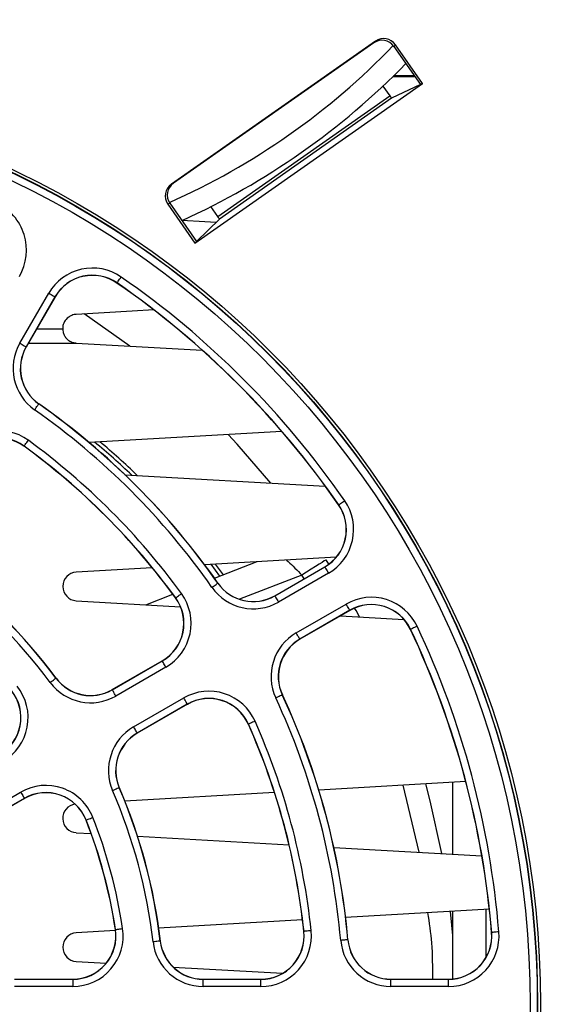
# Paper-space layout 'Sheet1' of a CAD drawing. Header units: millimetres. Extents: x 0 to 420, y 0 to 297.
# Tile 10 of 130: x 65 to 73, y 62 to 76. Entities that reach past the tile are written whole.
import ezdxf

# ---------------------------------------------------------------- set-up
doc = ezdxf.new("R2010")
doc.units = ezdxf.units.MM
doc.layers.add('SLD-0', color=179, linetype='Continuous')
doc.styles.add('SLDTEXTSTYLE1', font='TXT', dxfattribs={"width": 0.75})
doc.styles.add('SLDTEXTSTYLE3', font='TXT', dxfattribs={"width": 0.96})
doc.dimstyles.new('SLDDIMSTYLE3', dxfattribs={"dimtxt": 2.5, "dimasz": 3.302, "dimexe": 0, "dimexo": 0.0625, "dimtad": 1, "dimdec": 1, "dimlfac": 5, "dimrnd": 1e-09, "dimzin": 4, "dimdsep": 46, "dimtxsty": 'SLDTEXTSTYLE1', "dimblk1": 'NONE', "dimblk2": 'NONE', "dimsah": 1, "dimcen": 0, "dimadec": 0, "dimazin": 1, "dimtfac": 1, "dimtmove": 0, "dimatfit": 3, "dimldrblk": 'NONE', "dimfxl": 0, "dimfrac": 2, "dimtolj": 1, "dimtzin": 12, "dimarcsym": 0})
doc.dimstyles.new('SLDDIMSTYLE4', dxfattribs={"dimtxt": 2.5, "dimasz": 3.302, "dimexe": 0, "dimexo": 0.0625, "dimtad": 1, "dimdec": 1, "dimlfac": 5, "dimrnd": 1e-09, "dimzin": 12, "dimdsep": 46, "dimtxsty": 'SLDTEXTSTYLE1', "dimblk1": 'NONE', "dimblk2": 'NONE', "dimsah": 1, "dimcen": 0, "dimadec": 0, "dimazin": 3, "dimtfac": 1, "dimtmove": 0, "dimatfit": 3, "dimldrblk": 'NONE', "dimfxl": 0, "dimfrac": 2, "dimtolj": 1, "dimtzin": 12, "dimarcsym": 0})

# ---------------------------------------------------------------- blocks, each defined once
blk = doc.blocks.new('_D_22')
at = {"layer": 'SLD-0', "color": 179}
for p, q in [((177.639, 244.196), (170.681, 237.013)), ((170.681, 237.013), (163.266, 229.357)), ((168.235, 235.206), (170.681, 237.013)), ((170.681, 237.013), (168.594, 234.858)), ((170.681, 237.013), (168.953, 234.51)), ((168.235, 235.206), (168.953, 234.51)), ((163.266, 229.357), (151.443, 229.357))]:
    blk.add_line(p, q, dxfattribs=at)
at = {"layer": 'SLD-0', "color": 179, "char_height": 2.5, "attachment_point": 1, "style": 'SLDTEXTSTYLE3'}
for s, insert in [('%%c', (150.193, 232.392)), ('20.0', (155.213, 232.43))]:
    blk.add_mtext(s, dxfattribs=dict(at, insert=insert))
blk = doc.blocks.new('_None')
blk = doc.blocks.new('_D_23')
at = {"layer": 'SLD-0', "color": 179}
for p, q in [((163.999, 261.493), (154.023, 261.493)), ((172.8, 249.896), (163.999, 261.493)), ((171.384, 252.588), (170.588, 251.984)), ((171.384, 252.588), (172.8, 249.896)), ((172.8, 249.896), (170.986, 252.286)), ((172.8, 249.896), (170.588, 251.984)), ((175.52, 246.312), (172.8, 249.896))]:
    blk.add_line(p, q, dxfattribs=at)
at = {"layer": 'SLD-0', "color": 179, "char_height": 2.5, "attachment_point": 1, "style": 'SLDTEXTSTYLE3'}
for s, insert in [('%%c', (152.773, 264.528)), ('9.0', (157.794, 264.566))]:
    blk.add_mtext(s, dxfattribs=dict(at, insert=insert))
blk = doc.blocks.new('_D_24')
at = {"layer": 'SLD-0', "color": 179}
for p, q in [((241.453, 256.697), (250.709, 264.131)), ((250.709, 264.131), (262.532, 264.131)), ((241.453, 256.697), (243.478, 258.965)), ((244.105, 258.186), (243.478, 258.965)), ((241.453, 256.697), (243.792, 258.576)), ((244.105, 258.186), (241.453, 256.697)), ((236.385, 252.627), (241.453, 256.697))]:
    blk.add_line(p, q, dxfattribs=at)
at = {"layer": 'SLD-0', "color": 179, "char_height": 2.5, "attachment_point": 1, "style": 'SLDTEXTSTYLE3'}
for s, insert in [('%%c', (251.047, 267.167)), ('13.0', (256.067, 267.205))]:
    blk.add_mtext(s, dxfattribs=dict(at, insert=insert))
blk = doc.blocks.new('_D_25')
at = {"layer": 'SLD-0', "color": 179}
for p, q in [((240.691, 239.098), (237.146, 235.226)), ((237.146, 235.226), (227.951, 225.18)), ((234.752, 233.35), (237.146, 235.226)), ((237.146, 235.226), (235.121, 233.013)), ((237.146, 235.226), (235.489, 232.675)), ((234.752, 233.35), (235.489, 232.675)), ((227.951, 225.18), (216.128, 225.18))]:
    blk.add_line(p, q, dxfattribs=at)
at = {"layer": 'SLD-0', "color": 179, "char_height": 2.5, "attachment_point": 1, "style": 'SLDTEXTSTYLE3'}
for s, insert in [('%%c', (214.878, 228.215)), ('10.5', (219.898, 228.254))]:
    blk.add_mtext(s, dxfattribs=dict(at, insert=insert))
blk = doc.blocks.new('_D_28')
at = {"layer": 'SLD-0', "color": 179}
for p, q in [((173.264, 174.39), (183.569, 183.365)), ((183.569, 183.365), (193.545, 183.365)), ((173.264, 174.39), (175.198, 176.738)), ((175.855, 175.984), (175.198, 176.738)), ((173.264, 174.39), (175.526, 176.361)), ((175.855, 175.984), (173.264, 174.39)), ((169.87, 171.435), (173.264, 174.39))]:
    blk.add_line(p, q, dxfattribs=at)
at = {"layer": 'SLD-0', "color": 179, "char_height": 2.5, "attachment_point": 1, "style": 'SLDTEXTSTYLE3'}
for s, insert in [('%%c', (183.906, 186.4)), ('9.0', (188.927, 186.438))]:
    blk.add_mtext(s, dxfattribs=dict(at, insert=insert))
blk = doc.blocks.new('_D_30')
at = {"layer": 'SLD-0', "color": 179}
for p, q in [((230.033, 164.087), (234.374, 159.249)), ((236.006, 156.682), (234.374, 159.249)), ((234.374, 159.249), (236.75, 157.35)), ((234.374, 159.249), (236.378, 157.016)), ((234.374, 159.249), (244.668, 147.778)), ((236.006, 156.682), (236.75, 157.35)), ((244.668, 147.778), (256.491, 147.778))]:
    blk.add_line(p, q, dxfattribs=at)
at = {"layer": 'SLD-0', "color": 179, "char_height": 2.5, "attachment_point": 1, "style": 'SLDTEXTSTYLE3'}
for s, insert in [('%%c', (245.006, 150.813)), ('13.0', (250.026, 150.851))]:
    blk.add_mtext(s, dxfattribs=dict(at, insert=insert))
blk = doc.blocks.new('_D_31')
at = {"layer": 'SLD-0', "color": 179}
for p, q in [((224.118, 191.46), (212.295, 191.46)), ((230.761, 181.361), (224.118, 191.46)), ((229.53, 184.142), (228.695, 183.593)), ((229.53, 184.142), (230.761, 181.361)), ((230.761, 181.361), (229.113, 183.868)), ((230.761, 181.361), (228.695, 183.593)), ((233.646, 176.975), (230.761, 181.361))]:
    blk.add_line(p, q, dxfattribs=at)
at = {"layer": 'SLD-0', "color": 179, "char_height": 2.5, "attachment_point": 1, "style": 'SLDTEXTSTYLE3'}
for s, insert in [('%%c', (211.045, 194.495)), ('10.5', (216.066, 194.534))]:
    blk.add_mtext(s, dxfattribs=dict(at, insert=insert))

psp = doc.layouts.new('Sheet1')

# ---------------------------------------------------------------- linework, layer by layer
at = {"layer": 'SLD-0', "color": 179, "linetype": 'Continuous', "lineweight": 25}
for p, q in [((70.316, 75.769), (67.477, 73.78)), ((70.293, 75.746), (67.505, 73.794)), ((70.293, 75.746), (70.316, 75.769)), ((70.595, 75.72), (70.572, 75.697)), ((70.572, 75.697), (70.943, 75.168)), ((70.972, 75.181), (70.595, 75.72)), ((67.804, 72.963), (70.972, 75.181)), ((70.561, 75.279), (70.865, 75.279)), ((70.86, 75.286), (70.567, 75.286)), ((70.972, 75.181), (70.943, 75.168)), ((70.421, 75.145), (70.518, 75.008)), ((70.943, 75.168), (70.542, 74.976)), ((68.123, 73.331), (70.518, 75.008)), ((70.542, 74.976), (68.144, 73.297)), ((67.477, 73.78), (67.505, 73.794)), ((67.456, 73.515), (67.427, 73.502)), ((67.427, 73.502), (67.804, 72.963)), ((67.456, 73.515), (67.827, 72.986)), ((68.123, 73.331), (68.026, 73.469)), ((67.622, 73.279), (67.943, 73.261)), ((67.827, 72.986), (68.144, 73.297)), ((67.943, 73.261), (68.098, 73.252)), ((67.804, 72.963), (67.827, 72.986)), ((66.737, 72.433), (66.745, 72.446)), ((66.745, 72.446), (66.755, 72.46)), ((66.755, 72.46), (66.766, 72.475)), ((66.766, 72.475), (66.777, 72.491)), ((66.72, 72.409), (66.718, 72.407)), ((66.72, 72.409), (66.721, 72.41)), ((66.721, 72.41), (66.724, 72.415)), ((66.724, 72.415), (66.73, 72.423)), ((66.73, 72.423), (66.737, 72.433)), ((65.367, 71.569), (65.768, 72.265)), ((65.855, 72.215), (65.454, 71.519)), ((65.857, 72.213), (65.456, 71.518)), ((65.768, 72.265), (65.785, 72.255)), ((65.785, 72.255), (65.801, 72.246)), ((65.801, 72.246), (65.816, 72.237)), ((65.816, 72.237), (65.829, 72.229)), ((65.829, 72.229), (65.84, 72.223)), ((65.84, 72.223), (65.848, 72.219)), ((65.848, 72.219), (65.853, 72.216)), ((65.853, 72.216), (65.855, 72.215)), ((65.855, 72.215), (65.857, 72.213)), ((67.23, 72.033), (66.928, 72.015)), ((66.928, 72.015), (66.152, 71.971)), ((66.896, 71.529), (66.264, 71.977)), ((65.602, 71.771), (65.964, 71.771)), ((65.367, 71.569), (65.384, 71.56)), ((65.384, 71.56), (65.4, 71.55)), ((65.4, 71.55), (65.415, 71.542)), ((65.415, 71.542), (65.428, 71.534)), ((65.428, 71.534), (65.438, 71.528)), ((65.438, 71.528), (65.447, 71.523)), ((65.447, 71.523), (65.452, 71.52)), ((65.452, 71.52), (65.454, 71.519)), ((65.454, 71.519), (65.456, 71.518)), ((66.152, 71.571), (67.905, 71.471)), ((65.572, 70.643), (65.583, 70.659)), ((65.583, 70.659), (65.594, 70.674)), ((65.594, 70.674), (65.604, 70.688)), ((65.604, 70.688), (65.612, 70.7)), ((65.612, 70.7), (65.619, 70.71)), ((65.619, 70.71), (65.625, 70.718)), ((65.625, 70.718), (65.628, 70.723)), ((65.628, 70.723), (65.629, 70.725)), ((65.629, 70.725), (65.631, 70.727)), ((69.013, 70.343), (66.33, 70.189)), ((68.394, 70.165), (68.268, 70.3)), ((65.426, 70.139), (65.424, 70.137)), ((65.426, 70.139), (65.427, 70.141)), ((65.427, 70.141), (65.431, 70.145)), ((65.431, 70.145), (65.436, 70.153)), ((65.436, 70.153), (65.443, 70.163)), ((65.443, 70.163), (65.452, 70.175)), ((65.452, 70.175), (65.462, 70.189)), ((65.462, 70.189), (65.473, 70.204)), ((65.473, 70.204), (65.485, 70.22)), ((68.861, 69.625), (68.394, 70.165)), ((66.83, 69.741), (69.619, 69.581)), ((69.806, 69.322), (69.804, 69.321)), ((69.806, 69.322), (69.808, 69.324)), ((69.808, 69.324), (69.813, 69.327)), ((69.813, 69.327), (69.82, 69.332)), ((69.82, 69.332), (69.831, 69.339)), ((69.831, 69.339), (69.843, 69.348)), ((69.843, 69.348), (69.857, 69.358)), ((69.857, 69.358), (69.872, 69.368)), ((69.872, 69.368), (69.888, 69.379)), ((69.771, 68.595), (67.938, 68.49)), ((68.152, 68.332), (68.031, 68.495)), ((68.076, 68.302), (68.67, 68.532)), ((68.201, 68.35), (68.092, 68.499)), ((69.532, 68.496), (69.48, 68.463)), ((69.573, 68.522), (69.532, 68.496)), ((69.605, 68.542), (69.573, 68.522)), ((69.624, 68.554), (69.605, 68.542)), ((69.63, 68.559), (69.624, 68.554)), ((69.669, 68.498), (69.63, 68.559)), ((67.209, 68.448), (66.152, 68.388)), ((68.915, 68.058), (69.611, 68.46)), ((68.917, 68.056), (69.612, 68.458)), ((69.662, 68.371), (68.967, 67.97)), ((69.359, 68.386), (69.293, 68.344)), ((69.422, 68.426), (69.359, 68.386)), ((69.48, 68.463), (69.422, 68.426)), ((69.612, 68.458), (69.611, 68.46)), ((69.612, 68.458), (69.613, 68.456)), ((69.613, 68.456), (69.616, 68.451)), ((69.616, 68.451), (69.621, 68.443)), ((69.621, 68.443), (69.627, 68.432)), ((69.627, 68.432), (69.634, 68.419)), ((69.634, 68.419), (69.643, 68.404)), ((69.643, 68.404), (69.652, 68.388)), ((69.652, 68.388), (69.662, 68.371)), ((68.056, 68.186), (68.071, 68.196)), ((68.071, 68.196), (68.085, 68.206)), ((68.085, 68.206), (68.098, 68.215)), ((68.098, 68.215), (68.108, 68.222)), ((68.108, 68.222), (68.115, 68.227)), ((68.115, 68.227), (68.12, 68.231)), ((68.12, 68.231), (68.122, 68.232)), ((68.122, 68.232), (68.124, 68.233)), ((67.12, 67.933), (67.497, 68.078)), ((67.56, 68.046), (67.573, 68.055)), ((67.573, 68.055), (67.586, 68.065)), ((67.586, 68.065), (67.602, 68.076)), ((67.602, 68.076), (67.617, 68.087)), ((68.04, 68.175), (68.056, 68.186)), ((68.917, 68.056), (68.915, 68.058)), ((68.917, 68.056), (68.918, 68.054)), ((68.918, 68.054), (68.921, 68.049)), ((66.152, 67.988), (67.603, 67.905)), ((67.536, 68.028), (67.534, 68.027)), ((67.536, 68.028), (67.538, 68.03)), ((67.538, 68.03), (67.543, 68.033)), ((67.543, 68.033), (67.55, 68.039)), ((67.55, 68.039), (67.56, 68.046)), ((68.921, 68.049), (68.925, 68.041)), ((68.925, 68.041), (68.932, 68.03)), ((68.932, 68.03), (68.939, 68.017)), ((68.939, 68.017), (68.948, 68.002)), ((68.948, 68.002), (68.957, 67.986)), ((68.957, 67.986), (68.967, 67.97)), ((69.214, 67.541), (69.909, 67.942)), ((69.919, 67.926), (69.909, 67.942)), ((69.928, 67.91), (69.919, 67.926)), ((69.959, 67.856), (69.264, 67.454)), ((69.961, 67.854), (69.265, 67.452)), ((69.937, 67.895), (69.928, 67.91)), ((69.945, 67.882), (69.937, 67.895)), ((69.951, 67.871), (69.945, 67.882)), ((69.955, 67.863), (69.951, 67.871)), ((69.958, 67.858), (69.955, 67.863)), ((69.959, 67.856), (69.958, 67.858)), ((69.959, 67.856), (69.961, 67.854)), ((70.046, 67.853), (70.027, 67.887)), ((70.094, 67.763), (70.046, 67.853)), ((69.829, 67.778), (70.714, 67.727)), ((69.224, 67.524), (69.214, 67.541)), ((69.233, 67.508), (69.224, 67.524)), ((69.242, 67.493), (69.233, 67.508)), ((70.805, 67.591), (70.803, 67.59)), ((70.807, 67.592), (70.805, 67.591)), ((70.813, 67.595), (70.807, 67.592)), ((70.821, 67.599), (70.813, 67.595)), ((70.832, 67.604), (70.821, 67.599)), ((70.846, 67.611), (70.832, 67.604)), ((70.862, 67.618), (70.846, 67.611)), ((70.878, 67.626), (70.862, 67.618)), ((70.896, 67.634), (70.878, 67.626)), ((69.249, 67.48), (69.242, 67.493)), ((69.255, 67.469), (69.249, 67.48)), ((69.26, 67.461), (69.255, 67.469)), ((69.263, 67.456), (69.26, 67.461)), ((69.264, 67.454), (69.263, 67.456)), ((69.264, 67.454), (69.265, 67.452)), ((66.652, 66.752), (67.349, 67.154)), ((66.653, 66.75), (67.35, 67.152)), ((67.35, 67.152), (67.349, 67.154)), ((67.352, 67.15), (67.35, 67.152)), ((67.355, 67.145), (67.352, 67.15)), ((67.359, 67.137), (67.355, 67.145)), ((67.365, 67.126), (67.359, 67.137)), ((67.373, 67.113), (67.365, 67.126)), ((67.382, 67.098), (67.373, 67.113)), ((67.391, 67.082), (67.382, 67.098)), ((67.4, 67.065), (66.703, 66.663)), ((67.4, 67.065), (67.391, 67.082)), ((65.789, 66.852), (65.804, 66.863)), ((65.804, 66.863), (65.819, 66.875)), ((65.819, 66.875), (65.833, 66.885)), ((65.833, 66.885), (65.845, 66.894)), ((65.845, 66.894), (65.855, 66.901)), ((65.855, 66.901), (65.862, 66.907)), ((65.862, 66.907), (65.867, 66.91)), ((65.867, 66.91), (65.869, 66.912)), ((65.869, 66.912), (65.871, 66.913)), ((66.653, 66.75), (66.652, 66.752)), ((66.654, 66.748), (66.653, 66.75)), ((66.657, 66.743), (66.654, 66.748)), ((66.662, 66.734), (66.657, 66.743)), ((66.668, 66.724), (66.662, 66.734)), ((66.676, 66.711), (66.668, 66.724)), ((66.684, 66.696), (66.676, 66.711)), ((66.694, 66.68), (66.684, 66.696)), ((66.703, 66.663), (66.694, 66.68)), ((66.951, 66.234), (67.648, 66.637)), ((67.698, 66.55), (67.001, 66.148)), ((67.699, 66.548), (67.002, 66.145)), ((67.658, 66.62), (67.648, 66.637)), ((67.667, 66.604), (67.658, 66.62)), ((67.676, 66.589), (67.667, 66.604)), ((67.683, 66.576), (67.676, 66.589)), ((67.689, 66.565), (67.683, 66.576)), ((67.694, 66.557), (67.689, 66.565)), ((67.697, 66.552), (67.694, 66.557)), ((67.698, 66.55), (67.697, 66.552)), ((67.698, 66.55), (67.699, 66.548)), ((68.946, 66.644), (68.928, 66.636)), ((68.963, 66.652), (68.946, 66.644)), ((68.978, 66.659), (68.963, 66.652)), ((68.992, 66.666), (68.978, 66.659)), ((69.003, 66.671), (68.992, 66.666)), ((69.012, 66.675), (69.003, 66.671)), ((69.017, 66.677), (69.012, 66.675)), ((69.019, 66.678), (69.017, 66.677)), ((69.019, 66.678), (69.021, 66.679)), ((68.55, 66.273), (68.548, 66.272)), ((68.552, 66.274), (68.55, 66.273)), ((68.557, 66.276), (68.552, 66.274)), ((68.566, 66.28), (68.557, 66.276)), ((68.577, 66.285), (68.566, 66.28)), ((68.591, 66.291), (68.577, 66.285)), ((68.607, 66.298), (68.591, 66.291)), ((68.624, 66.306), (68.607, 66.298)), ((68.641, 66.313), (68.624, 66.306)), ((66.961, 66.217), (66.951, 66.234)), ((66.97, 66.201), (66.961, 66.217)), ((66.978, 66.187), (66.97, 66.201)), ((66.986, 66.173), (66.978, 66.187)), ((66.992, 66.163), (66.986, 66.173)), ((66.997, 66.155), (66.992, 66.163)), ((67, 66.15), (66.997, 66.155)), ((67.001, 66.148), (67, 66.15)), ((67.001, 66.148), (67.002, 66.145)), ((71.574, 65.473), (69.529, 65.356)), ((71.394, 64.463), (71.394, 65.463)), ((64.677, 64.921), (65.378, 65.326)), ((65.378, 65.326), (65.388, 65.31)), ((66.675, 65.355), (66.657, 65.347)), ((66.692, 65.362), (66.675, 65.355)), ((66.708, 65.369), (66.692, 65.362)), ((66.722, 65.375), (66.708, 65.369)), ((66.733, 65.38), (66.722, 65.375)), ((66.742, 65.384), (66.733, 65.38)), ((66.747, 65.386), (66.742, 65.384)), ((66.749, 65.387), (66.747, 65.386)), ((66.749, 65.387), (66.751, 65.388)), ((68.911, 65.32), (66.829, 65.201)), ((70.923, 64.49), (70.704, 65.423)), ((71.08, 65.206), (71.018, 65.441)), ((65.428, 65.24), (64.727, 64.835)), ((65.43, 65.238), (64.728, 64.832)), ((65.388, 65.31), (65.397, 65.294)), ((65.397, 65.294), (65.406, 65.279)), ((65.406, 65.279), (65.414, 65.266)), ((65.414, 65.266), (65.42, 65.255)), ((65.42, 65.255), (65.424, 65.247)), ((65.424, 65.247), (65.427, 65.242)), ((65.427, 65.242), (65.428, 65.24)), ((65.428, 65.24), (65.43, 65.238)), ((71.241, 64.472), (71.08, 65.206)), ((66.29, 64.938), (66.288, 64.938)), ((66.29, 64.938), (66.292, 64.939)), ((66.292, 64.939), (66.298, 64.941)), ((66.298, 64.941), (66.307, 64.945)), ((66.307, 64.945), (66.318, 64.949)), ((66.318, 64.949), (66.332, 64.955)), ((66.332, 64.955), (66.348, 64.961)), ((66.348, 64.961), (66.365, 64.968)), ((66.365, 64.968), (66.383, 64.975)), ((66.152, 64.763), (66.358, 64.751)), ((67.005, 64.714), (69.114, 64.594)), ((69.737, 64.558), (71.798, 64.44)), ((71.902, 63.7), (69.902, 63.585)), ((71.394, 62.729), (71.394, 63.671)), ((71.858, 63.034), (71.858, 63.698)), ((69.301, 63.551), (67.299, 63.437)), ((71.394, 63.334), (71.361, 63.669)), ((66.698, 63.402), (66.152, 63.371)), ((66.698, 63.416), (66.696, 63.415)), ((66.698, 63.416), (66.701, 63.416)), ((66.701, 63.416), (66.706, 63.417)), ((66.706, 63.417), (66.716, 63.418)), ((66.716, 63.418), (66.728, 63.42)), ((66.728, 63.42), (66.743, 63.422)), ((66.743, 63.422), (66.76, 63.425)), ((66.76, 63.425), (66.778, 63.428)), ((66.778, 63.428), (66.797, 63.43)), ((69.403, 63.398), (69.384, 63.396)), ((69.422, 63.4), (69.403, 63.398)), ((69.322, 63.39), (69.32, 63.389)), ((69.325, 63.39), (69.322, 63.39)), ((69.33, 63.391), (69.325, 63.39)), ((69.34, 63.392), (69.33, 63.391)), ((69.352, 63.393), (69.34, 63.392)), ((69.367, 63.395), (69.352, 63.393)), ((69.384, 63.396), (69.367, 63.395)), ((69.851, 63.266), (69.832, 63.264)), ((69.87, 63.268), (69.851, 63.266)), ((69.887, 63.269), (69.87, 63.268)), ((69.902, 63.271), (69.887, 63.269)), ((69.914, 63.272), (69.902, 63.271)), ((69.923, 63.272), (69.914, 63.272)), ((69.929, 63.273), (69.923, 63.272)), ((69.932, 63.273), (69.929, 63.273)), ((69.932, 63.273), (69.934, 63.273)), ((71.935, 63.376), (71.933, 63.375)), ((71.937, 63.376), (71.935, 63.376)), ((71.943, 63.376), (71.937, 63.376)), ((71.952, 63.377), (71.943, 63.376)), ((71.965, 63.378), (71.952, 63.377)), ((71.98, 63.379), (71.965, 63.378)), ((71.997, 63.381), (71.98, 63.379)), ((72.015, 63.382), (71.997, 63.381)), ((72.035, 63.384), (72.015, 63.382)), ((67.24, 63.247), (67.221, 63.245)), ((67.258, 63.249), (67.24, 63.247)), ((67.275, 63.251), (67.258, 63.249)), ((67.29, 63.253), (67.275, 63.251)), ((67.303, 63.254), (67.29, 63.253)), ((67.312, 63.255), (67.303, 63.254)), ((67.318, 63.256), (67.312, 63.255)), ((67.32, 63.256), (67.318, 63.256)), ((67.32, 63.256), (67.322, 63.257)), ((66.152, 62.971), (66.568, 62.948)), ((67.502, 62.894), (69.024, 62.807)), ((65.292, 62.726), (66.103, 62.726)), ((65.292, 62.724), (66.103, 62.724)), ((66.103, 62.724), (66.103, 62.726)), ((66.103, 62.724), (66.103, 62.624)), ((67.918, 62.726), (68.723, 62.726)), ((67.918, 62.724), (67.918, 62.726)), ((67.918, 62.624), (67.918, 62.724)), ((67.918, 62.724), (68.723, 62.724)), ((68.723, 62.724), (68.723, 62.726)), ((68.723, 62.624), (68.723, 62.724)), ((70.532, 62.724), (70.532, 62.726)), ((70.532, 62.726), (71.335, 62.726)), ((70.532, 62.624), (70.532, 62.724)), ((70.532, 62.724), (71.335, 62.724)), ((71.335, 62.724), (71.335, 62.726)), ((71.335, 62.624), (71.335, 62.724)), ((66.103, 62.624), (65.292, 62.624)), ((68.723, 62.624), (67.918, 62.624)), ((71.335, 62.624), (70.532, 62.624))]:
    psp.add_line(p, q, dxfattribs=at)
at = {"layer": 'SLD-0', "color": 8, "linetype": 'Continuous', "lineweight": 25}
for p, q in [((65.487, 71.571), (66.152, 71.571)), ((69.293, 68.344), (68.426, 68.009)), ((69.32, 68.301), (69.293, 68.344)), ((69.324, 68.294), (69.32, 68.301))]:
    psp.add_line(p, q, dxfattribs=at)
at = {"layer": 'SLD-0', "color": 179, "linetype": 'Continuous', "lineweight": 25}
for radius in [12.84, 12.8, 12.796, 12.696]:
    psp.add_circle((59.774, 62.376), radius, dxfattribs=at)
at = {"layer": 'SLD-0', "color": 8, "linetype": 'Continuous', "lineweight": 25}
psp.add_arc((63.434, 82.576), 9.9, 293.9266, 316.0734, dxfattribs=at)
at = {"layer": 'SLD-0', "color": 179, "linetype": 'Continuous', "lineweight": 25}
for centre, radius, start, end in [((63.434, 82.576), 10.2, 294.2536, 315.7464), ((64.731, 72.863), 0.728, 330, 64.6976), ((66.377, 71.913), 0.702, 55.3024, 150), ((66.377, 71.913), 0.602, 55.3024, 150.0001), ((66.377, 71.913), 0.6, 55.3024, 150), ((59.774, 62.376), 12.302, 34.6976, 55.3024), ((59.774, 62.376), 12.2, 34.6976, 55.3024), ((59.774, 62.376), 12.202, 34.6976, 55.3024), ((65.975, 71.218), 0.702, 150, 234.9536), ((65.975, 71.218), 0.602, 150, 234.9535), ((65.975, 71.218), 0.6, 149.9999, 234.9536), ((59.774, 62.376), 10.198, 35.0464, 54.9536), ((59.774, 62.376), 10.2, 35.0464, 54.9536), ((59.774, 62.376), 10.098, 35.0464, 54.9536), ((65.071, 69.652), 0.702, 53.9408, 150), ((65.071, 69.652), 0.602, 53.9408, 150), ((65.071, 69.652), 0.6, 53.9408, 150), ((59.774, 62.376), 9.6, 36.0592, 53.9408), ((59.774, 62.376), 9.602, 36.0592, 53.9408), ((59.774, 62.376), 9.702, 36.0592, 53.9408), ((59.934, 62.376), 10.15, 46.4772, 50.3746), ((59.934, 62.376), 10.2, 46.1445, 50.0713), ((69.311, 68.979), 0.6, 300, 34.6976), ((69.311, 68.979), 0.602, 300, 34.6976), ((69.311, 68.979), 0.702, 299.9999, 34.6976), ((59.774, 62.376), 7.598, 36.6529, 53.3471), ((59.774, 62.376), 7.6, 36.6529, 53.3471), ((59.774, 62.376), 7.498, 36.6529, 53.3471), ((66.164, 68.188), 0.2, 93.2766, 266.7235), ((68.615, 68.578), 0.602, 215.0464, 299.9999), ((68.615, 68.578), 0.6, 215.0464, 300), ((67.049, 67.674), 0.702, 300, 36.0592), ((68.615, 68.578), 0.702, 215.0464, 300), ((67.049, 67.674), 0.6, 300, 36.0592), ((67.049, 67.674), 0.602, 300, 36.0592), ((70.261, 67.334), 0.702, 25.3024, 120), ((70.261, 67.334), 0.602, 25.3024, 119.9999), ((70.261, 67.334), 0.6, 25.3024, 120), ((69.565, 66.933), 0.702, 120, 204.9536), ((59.774, 62.376), 12.2, 4.6976, 25.3024), ((59.774, 62.376), 12.202, 4.6976, 25.3024), ((59.774, 62.376), 12.302, 4.6976, 25.3024), ((69.565, 66.933), 0.602, 120, 204.9536), ((69.565, 66.933), 0.6, 120, 204.9536), ((66.352, 67.271), 0.702, 216.6529, 300), ((66.352, 67.271), 0.602, 216.6528, 300), ((66.352, 67.271), 0.6, 216.6529, 299.9999), ((64.78, 66.363), 0.6, 300, 38.5364), ((64.78, 66.363), 0.602, 300.0001, 38.5364), ((64.78, 66.363), 0.702, 300, 38.5364), ((67.999, 66.028), 0.702, 23.9408, 120), ((67.999, 66.028), 0.602, 23.9408, 120), ((67.999, 66.028), 0.6, 23.9408, 120), ((59.774, 62.376), 10.098, 5.0464, 24.9536), ((59.774, 62.376), 10.198, 5.0464, 24.9536), ((59.774, 62.376), 10.2, 5.0464, 24.9536), ((59.774, 62.376), 9.602, 6.0592, 23.9408), ((59.774, 62.376), 9.702, 6.0592, 23.9408), ((67.302, 65.626), 0.702, 120, 203.3471), ((67.302, 65.626), 0.602, 120, 203.3471), ((67.302, 65.626), 0.6, 120, 203.3471), ((59.774, 62.376), 9.6, 6.0592, 23.9408), ((65.73, 64.718), 0.702, 21.4636, 120), ((65.73, 64.718), 0.602, 21.4636, 120), ((65.73, 64.718), 0.6, 21.4636, 120), ((59.774, 62.376), 7.498, 6.6529, 23.3471), ((59.774, 62.376), 7.598, 6.6529, 23.3471), ((59.774, 62.376), 7.6, 6.6529, 23.3471), ((66.164, 64.963), 0.2, 98.3072, 266.7235), ((59.774, 62.376), 7, 8.5364, 21.4636), ((59.774, 62.376), 7.002, 8.5364, 21.4636), ((59.774, 62.376), 7.102, 8.5364, 21.4636), ((66.103, 63.326), 0.702, 270, 8.5364), ((66.103, 63.326), 0.602, 270, 8.5364), ((66.103, 63.326), 0.6, 270, 8.5364), ((68.723, 63.326), 0.702, 270, 6.0592), ((66.164, 63.171), 0.2, 93.2766, 266.7235), ((68.723, 63.326), 0.602, 270, 6.0591), ((68.723, 63.326), 0.6, 270, 6.0592), ((70.532, 63.326), 0.702, 185.0464, 270), ((70.532, 63.326), 0.602, 185.0464, 270), ((70.532, 63.326), 0.6, 185.0464, 270), ((71.335, 63.326), 0.702, 270, 4.6976), ((71.335, 63.326), 0.602, 269.9999, 4.6976), ((71.335, 63.326), 0.6, 270, 4.6976), ((67.918, 63.326), 0.702, 186.6529, 270), ((67.918, 63.326), 0.602, 186.6529, 270), ((67.918, 63.326), 0.6, 186.6529, 270)]:
    psp.add_arc(centre, radius, start, end, dxfattribs=at)
for centre, major_axis, ratio, start_param, end_param in [((70.408, 75.582), (-0.143, -0.14), 0.998592, 2.976812, 4.547157), ((70.431, 75.605), (-0.143, -0.14), 0.998592, 2.976813, 4.547156), ((70.519, 75.009), (-0.0229, 0.0328), 0.052408, 1.5708, 3.132872), ((67.591, 73.617), (0.181, 0.086), 0.998592, 1.736028, 3.306369), ((67.62, 73.63), (0.181, 0.086), 0.998592, 1.736027, 3.306369), ((68.121, 73.33), (-0.0229, 0.0328), 0.052408, 3.150159, 4.712386)]:
    psp.add_ellipse(centre, major_axis=major_axis, ratio=ratio, start_param=start_param, end_param=end_param, dxfattribs=at)
for points, knots in [([(66.152, 71.971), (66.142, 71.97), (66.118, 71.967), (66.08, 71.954), (66.022, 71.92), (65.977, 71.856), (65.96, 71.795), (65.964, 71.772), (65.964, 71.771), (65.964, 71.771)], [0, 0, 0, 0, 0.028599, 0.066897, 0.13576, 0.330955, 0.635695, 0.941296, 1, 1, 1, 1]), ([(65.964, 71.771), (65.963, 71.769), (65.963, 71.765), (65.966, 71.731), (65.98, 71.686), (66.009, 71.64), (66.05, 71.604), (66.099, 71.579), (66.135, 71.574), (66.152, 71.571)], [0, 0, 0, 0, 0.160996, 0.322156, 0.476718, 0.610296, 0.736331, 0.87495, 1, 1, 1, 1]), ([(71.115, 62.726), (71.115, 62.894), (71.114, 63.203), (71.069, 63.511), (71.048, 63.651)], [0, 0, 0, 0, 0.543513, 1, 1, 1, 1])]:
    psp.add_open_spline(points, degree=3, knots=knots, dxfattribs=at)
at = {"layer": 'SLD-0', "color": 8, "linetype": 'Continuous', "lineweight": 25}
psp.add_open_spline([(69.076, 68.555), (69.085, 68.548), (69.119, 68.518), (69.195, 68.445), (69.261, 68.377), (69.293, 68.344)], degree=3, knots=[0, 0, 0, 0, 0.140695, 0.57798, 1, 1, 1, 1], dxfattribs=at)

# ---------------------------------------------------------------- dimensions: what is measured, and where the dimension line sits
at = {"layer": 'SLD-0', "color": 179}
for p1, dimstyle, picture, middle in [((0.889, 0.948), 'SLDDIMSTYLE3', '_D_24', (257.414, 266.248)), ((0.517, 0.737), 'SLDDIMSTYLE3', '_D_23', (158.218, 263.609)), ((1.173, 1.62), 'SLDDIMSTYLE3', '_D_22', (156.561, 231.473)), ((0.745, 0.74), 'SLDDIMSTYLE4', '_D_25', (221.245, 227.297)), ((0.831303, 0.6414323), 'SLDDIMSTYLE4', '_D_31', (217.4129934, 193.5763759)), ((0.634, 0.639), 'SLDDIMSTYLE3', '_D_28', (189.351, 185.481)), ((1.067, 0.743), 'SLDDIMSTYLE3', '_D_30', (251.373, 149.894))]:
    dim = psp.add_diameter_dim_2p(p1=p1, p2=(0, 0), dimstyle=dimstyle, dxfattribs=at)
    dim.commit()
    dim.dimension.update_dxf_attribs({"geometry": picture, "text_midpoint": middle, "dimtype": 163})

doc.saveas('drawing.dxf')
